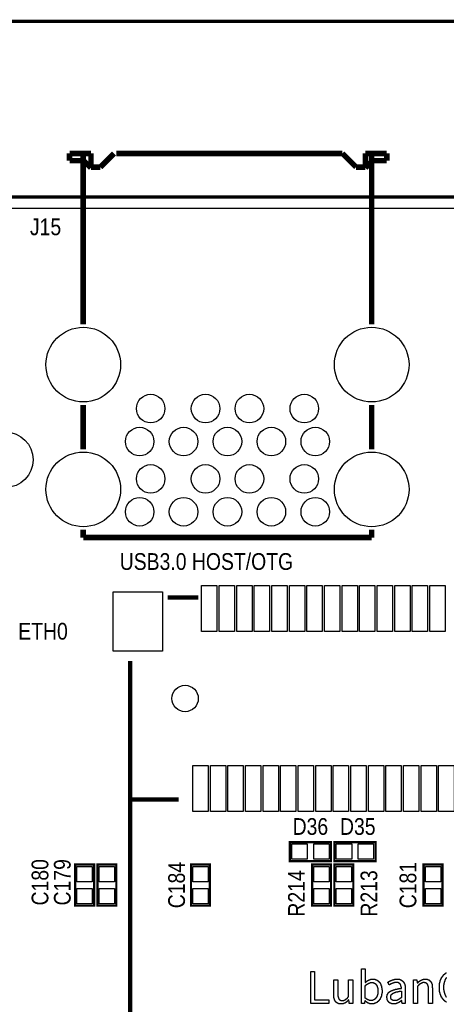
# Model space of a CAD drawing. Extents: x 0 to 137, y -8 to 92.
# Tile 10 of 12: x 84 to 104, y 45 to 90. Entities that reach past the tile are written whole.
import ezdxf
from ezdxf.enums import TextEntityAlignment as Align

# ---------------------------------------------------------------- set-up
doc = ezdxf.new("R2010")
doc.units = 0
for name, color, linetype in [('BG_OUTLINE', 80, 'CONTINUOUS'), ('BG_SILKSCREEN_TOP', 40, 'CONTINUOUS'), ('PG_SILKSCREEN_TOP', 7, 'CONTINUOUS'), ('PIN_SOLDERMASK_TOP', 200, 'CONTINUOUS'), ('RD_SILKSCREEN_TOP', 6, 'CONTINUOUS'), ('RKI_ALL', 40, 'CONTINUOUS')]:
    doc.layers.add(name, color=color, linetype=linetype)

msp = doc.modelspace()

# ---------------------------------------------------------------- linework, layer by layer
at = {"layer": 'BG_OUTLINE', "const_width": 0.1524}
msp.add_lwpolyline([(136.999726, 78.951836, 0.414214), (133.951726, 81.999836), (133.951726, 84.99983), (136.999726, 84.99983), (136.999726, 87.999824, 0.414214), (134.99973, 89.99982), (1.999996, 89.99982, 0.414214), (0, 87.999824), (0, 84.99983), (3.048, 84.99983), (3.048, 81.999836, 0.414214), (0, 78.951836)], format="xyb", dxfattribs=at)
msp.add_lwpolyline([(133.951726, 81.999836), (3.048, 81.999836)], dxfattribs=at)
at = {"layer": 'BG_OUTLINE'}
msp.add_lwpolyline([(3.048, 0, -0.414214), (0, 3.048), (0, 78.951836, -0.414214), (3.048, 81.999836), (133.951726, 81.999836, -0.414214), (136.999726, 78.951836), (136.999726, 3.048, -0.414214), (133.951726, 0)], format="xyb", close=True, dxfattribs=at)
at = {"layer": 'BG_SILKSCREEN_TOP', "const_width": 0.199898}
for points in [[(92.301568, 63.768224), (90.90152, 63.768224)], [(89.201244, 60.76823), (89.201244, 54.56809)], [(89.201498, 54.568598), (91.401392, 54.568598)]]:
    msp.add_lwpolyline(points, dxfattribs=at)
at = {"layer": 'BG_SILKSCREEN_TOP'}
for points in [[(97.423732, 45.282358), (97.423732, 46.739302), (97.603056, 46.739302), (97.603056, 45.44187), (98.2472, 45.44187), (98.2472, 45.282358)], [(100.137976, 45.262546), (100.137976, 45.272198), (100.098352, 45.272198), (100.098352, 45.282358), (100.07854, 45.282358), (100.07854, 45.29201), (100.048568, 45.29201), (100.048568, 45.30217), (100.028756, 45.30217), (100.028756, 45.311822), (100.008944, 45.311822), (100.008944, 45.321982), (99.989132, 45.321982), (99.989132, 45.331634), (99.97948, 45.331634), (99.97948, 45.341794), (99.959668, 45.341794), (99.959668, 45.351446), (99.949508, 45.351446), (99.949508, 45.361606), (99.939856, 45.361606), (99.939856, 45.371258), (99.929696, 45.371258), (99.929696, 45.381418), (99.909884, 45.381418), (99.909884, 45.39107), (99.900232, 45.39107), (99.900232, 45.40123), (99.891596, 45.40123), (99.891596, 45.361606), (99.881436, 45.361606), (99.881436, 45.29201), (99.871276, 45.29201), (99.871276, 45.282358), (99.731576, 45.282358), (99.731576, 46.858174), (99.911408, 46.858174), (99.911408, 46.272958), (99.901248, 46.272958), (99.901248, 46.244002), (99.920044, 46.244002), (99.920044, 46.254162), (99.929696, 46.254162), (99.929696, 46.263814), (99.939856, 46.263814), (99.939856, 46.273974), (99.959668, 46.273974), (99.959668, 46.283626), (99.96932, 46.283626), (99.96932, 46.293786), (99.97948, 46.293786), (99.97948, 46.303438), (99.999292, 46.303438), (99.999292, 46.313598), (100.008944, 46.313598), (100.008944, 46.32325), (100.028756, 46.32325), (100.028756, 46.33341), (100.048568, 46.33341), (100.048568, 46.343062), (100.06838, 46.343062), (100.06838, 46.353222), (100.088192, 46.353222), (100.088192, 46.362874), (100.118164, 46.362874), (100.118164, 46.373034), (100.147628, 46.373034), (100.147628, 46.382686), (100.197412, 46.382686), (100.197412, 46.392846), (100.297488, 46.392846), (100.297488, 46.382686), (100.356924, 46.382686), (100.356924, 46.373034), (100.386896, 46.373034), (100.386896, 46.362874), (100.41636, 46.362874), (100.41636, 46.353222), (100.436172, 46.353222), (100.436172, 46.343062), (100.455984, 46.343062), (100.455984, 46.33341), (100.465636, 46.33341), (100.465636, 46.32325), (100.485956, 46.32325), (100.485956, 46.313598), (100.495608, 46.313598), (100.495608, 46.303438), (100.505768, 46.303438), (100.505768, 46.293786), (100.51542, 46.293786), (100.51542, 46.283626), (100.525072, 46.283626), (100.525072, 46.273974), (100.535232, 46.273974), (100.535232, 46.263814), (100.545392, 46.263814), (100.545392, 46.254162), (100.555044, 46.254162), (100.555044, 46.244002), (100.565204, 46.244002), (100.565204, 46.23435), (100.574856, 46.23435), (100.574856, 46.214538), (100.584508, 46.214538), (100.584508, 46.204378), (100.594668, 46.204378), (100.594668, 46.184566), (100.604828, 46.184566), (100.604828, 46.164754), (100.61448, 46.164754), (100.61448, 46.13529), (100.62464, 46.13529), (100.62464, 46.105318), (100.634292, 46.105318), (100.634292, 46.085506), (100.643944, 46.085506), (100.643944, 46.045882), (100.654104, 46.045882), (100.654104, 45.996606), (100.664264, 45.996606), (100.664264, 45.897546), (100.673916, 45.897546), (100.673916, 45.767498), (100.664264, 45.767498), (100.664264, 45.69841), (100.654104, 45.69841), (100.654104, 45.648626), (100.643944, 45.648626), (100.643944, 45.619162), (100.634292, 45.619162), (100.634292, 45.579538), (100.62464, 45.579538), (100.62464, 45.559726), (100.61448, 45.559726), (100.61448, 45.539914), (100.604828, 45.539914), (100.604828, 45.520102), (100.594668, 45.520102), (100.594668, 45.50029), (100.584508, 45.50029), (100.584508, 45.480478), (100.574856, 45.480478), (100.574856, 45.470318), (100.565204, 45.470318), (100.565204, 45.450506), (100.555044, 45.450506), (100.555044, 45.440854), (100.545392, 45.440854), (100.545392, 45.421042), (100.535232, 45.421042), (100.535232, 45.410882), (100.525072, 45.410882), (100.525072, 45.40123), (100.51542, 45.40123), (100.51542, 45.39107), (100.505768, 45.39107), (100.505768, 45.381418), (100.495608, 45.381418), (100.495608, 45.371258), (100.485956, 45.371258), (100.485956, 45.361606), (100.475796, 45.361606), (100.475796, 45.351446), (100.455984, 45.351446), (100.455984, 45.341794), (100.446332, 45.341794), (100.446332, 45.331634), (100.42652, 45.331634), (100.42652, 45.321982), (100.41636, 45.321982), (100.41636, 45.311822), (100.396548, 45.311822), (100.396548, 45.30217), (100.376736, 45.30217), (100.376736, 45.29201), (100.347272, 45.29201), (100.347272, 45.282358), (100.3173, 45.282358), (100.3173, 45.272198), (100.277676, 45.272198), (100.277676, 45.262546)], [(98.731324, 45.262546), (98.731324, 45.272198), (98.6917, 45.272198), (98.6917, 45.282358), (98.661728, 45.282358), (98.661728, 45.29201), (98.641916, 45.29201), (98.641916, 45.30217), (98.622104, 45.30217), (98.622104, 45.311822), (98.612452, 45.311822), (98.612452, 45.321982), (98.59264, 45.321982), (98.59264, 45.331634), (98.58248, 45.331634), (98.58248, 45.341794), (98.572828, 45.341794), (98.572828, 45.351446), (98.562668, 45.351446), (98.562668, 45.361606), (98.553016, 45.361606), (98.553016, 45.381418), (98.542856, 45.381418), (98.542856, 45.40123), (98.533204, 45.40123), (98.533204, 45.410882), (98.523044, 45.410882), (98.523044, 45.430694), (98.513392, 45.430694), (98.513392, 45.460666), (98.503232, 45.460666), (98.503232, 45.49013), (98.49358, 45.49013), (98.49358, 45.539914), (98.48342, 45.539914), (98.48342, 45.619162), (98.473768, 45.619162), (98.473768, 46.362874), (98.662744, 46.362874), (98.662744, 45.600366), (98.672904, 45.600366), (98.672904, 45.550582), (98.683064, 45.550582), (98.683064, 45.521118), (98.692716, 45.521118), (98.692716, 45.501306), (98.702368, 45.501306), (98.702368, 45.481494), (98.712528, 45.481494), (98.712528, 45.471334), (98.722688, 45.471334), (98.722688, 45.461682), (98.73234, 45.461682), (98.73234, 45.451522), (98.752152, 45.451522), (98.752152, 45.44187), (98.761804, 45.44187), (98.761804, 45.43171), (98.801936, 45.43171), (98.801936, 45.422058), (98.929444, 45.422058), (98.929444, 45.43171), (98.958908, 45.43171), (98.958908, 45.44187), (98.97872, 45.44187), (98.97872, 45.451522), (98.998532, 45.451522), (98.998532, 45.461682), (99.018344, 45.461682), (99.018344, 45.471334), (99.028504, 45.471334), (99.028504, 45.481494), (99.038156, 45.481494), (99.038156, 45.491146), (99.048316, 45.491146), (99.048316, 45.501306), (99.068128, 45.501306), (99.068128, 45.510958), (99.07778, 45.510958), (99.07778, 45.521118), (99.08794, 45.521118), (99.08794, 45.53077), (99.097592, 45.53077), (99.097592, 45.54093), (99.107752, 45.54093), (99.107752, 45.550582), (99.117404, 45.550582), (99.117404, 45.570394), (99.127564, 45.570394), (99.127564, 45.580554), (99.137216, 45.580554), (99.137216, 45.590206), (99.147376, 45.590206), (99.147376, 46.362874), (99.33686, 46.362874), (99.33686, 45.282358), (99.17684, 45.282358), (99.17684, 45.39107), (99.167188, 45.39107), (99.167188, 45.450506), (99.158044, 45.450506), (99.158044, 45.440854), (99.148392, 45.440854), (99.148392, 45.430694), (99.13874, 45.430694), (99.13874, 45.421042), (99.12858, 45.421042), (99.12858, 45.410882), (99.118928, 45.410882), (99.118928, 45.40123), (99.108768, 45.40123), (99.108768, 45.39107), (99.098608, 45.39107), (99.098608, 45.381418), (99.088956, 45.381418), (99.088956, 45.371258), (99.069144, 45.371258), (99.069144, 45.361606), (99.059492, 45.361606), (99.059492, 45.351446), (99.049332, 45.351446), (99.049332, 45.341794), (99.039172, 45.341794), (99.039172, 45.331634), (99.019868, 45.331634), (99.019868, 45.321982), (99.009708, 45.321982), (99.009708, 45.311822), (98.989896, 45.311822), (98.989896, 45.30217), (98.970084, 45.30217), (98.970084, 45.29201), (98.950272, 45.29201), (98.950272, 45.282358), (98.920808, 45.282358), (98.920808, 45.272198), (98.880676, 45.272198), (98.880676, 45.262546)], [(100.207064, 45.411898), (100.148644, 45.411898), (100.148644, 45.422058), (100.089208, 45.422058), (100.089208, 45.43171), (100.059744, 45.43171), (100.059744, 45.44187), (100.029772, 45.44187), (100.029772, 45.451522), (100.010468, 45.451522), (100.010468, 45.461682), (99.990656, 45.461682), (99.990656, 45.471334), (99.980496, 45.471334), (99.980496, 45.481494), (99.960684, 45.481494), (99.960684, 45.491146), (99.951032, 45.491146), (99.951032, 45.501306), (99.940872, 45.501306), (99.940872, 45.510958), (99.92106, 45.510958), (99.92106, 45.521118), (99.911408, 45.521118), (99.911408, 46.09465), (99.92106, 46.09465), (99.92106, 46.104302), (99.93122, 46.104302), (99.93122, 46.114462), (99.940872, 46.114462), (99.940872, 46.124114), (99.960684, 46.124114), (99.960684, 46.134274), (99.970336, 46.134274), (99.970336, 46.143926), (99.980496, 46.143926), (99.980496, 46.154086), (99.990656, 46.154086), (99.990656, 46.163738), (100.010468, 46.163738), (100.010468, 46.173898), (100.02012, 46.173898), (100.02012, 46.18355), (100.039932, 46.18355), (100.039932, 46.19371), (100.059744, 46.19371), (100.059744, 46.203362), (100.079556, 46.203362), (100.079556, 46.213522), (100.099368, 46.213522), (100.099368, 46.223174), (100.12934, 46.223174), (100.12934, 46.233334), (100.27666, 46.233334), (100.27666, 46.223174), (100.306124, 46.223174), (100.306124, 46.213522), (100.325936, 46.213522), (100.325936, 46.203362), (100.345748, 46.203362), (100.345748, 46.19371), (100.355908, 46.19371), (100.355908, 46.18355), (100.37572, 46.18355), (100.37572, 46.173898), (100.385372, 46.173898), (100.385372, 46.163738), (100.395532, 46.163738), (100.395532, 46.143926), (100.405184, 46.143926), (100.405184, 46.134274), (100.415344, 46.134274), (100.415344, 46.124114), (100.424996, 46.124114), (100.424996, 46.104302), (100.435156, 46.104302), (100.435156, 46.08449), (100.444808, 46.08449), (100.444808, 46.064678), (100.454968, 46.064678), (100.454968, 46.025054), (100.46462, 46.025054), (100.46462, 45.98543), (100.47478, 45.98543), (100.47478, 45.906182), (100.484432, 45.906182), (100.484432, 45.788326), (100.47478, 45.788326), (100.47478, 45.709078), (100.46462, 45.709078), (100.46462, 45.659802), (100.454968, 45.659802), (100.454968, 45.63999), (100.444808, 45.63999), (100.444808, 45.610018), (100.435156, 45.610018), (100.435156, 45.590206), (100.424996, 45.590206), (100.424996, 45.570394), (100.415344, 45.570394), (100.415344, 45.550582), (100.405184, 45.550582), (100.405184, 45.54093), (100.395532, 45.54093), (100.395532, 45.521118), (100.385372, 45.521118), (100.385372, 45.510958), (100.37572, 45.510958), (100.37572, 45.501306), (100.36556, 45.501306), (100.36556, 45.491146), (100.355908, 45.491146), (100.355908, 45.481494), (100.345748, 45.481494), (100.345748, 45.471334), (100.325936, 45.471334), (100.325936, 45.461682), (100.316284, 45.461682), (100.316284, 45.451522), (100.306124, 45.451522), (100.306124, 45.44187), (100.27666, 45.44187), (100.27666, 45.43171), (100.246688, 45.43171), (100.246688, 45.422058), (100.207064, 45.422058)], [(101.138228, 45.262546), (101.138228, 45.272198), (101.098604, 45.272198), (101.098604, 45.282358), (101.06914, 45.282358), (101.06914, 45.29201), (101.049328, 45.29201), (101.049328, 45.30217), (101.029516, 45.30217), (101.029516, 45.311822), (101.009704, 45.311822), (101.009704, 45.321982), (100.999544, 45.321982), (100.999544, 45.331634), (100.989892, 45.331634), (100.989892, 45.341794), (100.979732, 45.341794), (100.979732, 45.351446), (100.97008, 45.351446), (100.97008, 45.361606), (100.95992, 45.361606), (100.95992, 45.371258), (100.950268, 45.371258), (100.950268, 45.381418), (100.940108, 45.381418), (100.940108, 45.40123), (100.930456, 45.40123), (100.930456, 45.421042), (100.920296, 45.421042), (100.920296, 45.440854), (100.910644, 45.440854), (100.910644, 45.470318), (100.900484, 45.470318), (100.900484, 45.539914), (100.890832, 45.539914), (100.890832, 45.610018), (100.900484, 45.610018), (100.900484, 45.659802), (100.910644, 45.659802), (100.910644, 45.689266), (100.920296, 45.689266), (100.920296, 45.709078), (100.930456, 45.709078), (100.930456, 45.72889), (100.940108, 45.72889), (100.940108, 45.73905), (100.950268, 45.73905), (100.950268, 45.758862), (100.95992, 45.758862), (100.95992, 45.768514), (100.97008, 45.768514), (100.97008, 45.778674), (100.979732, 45.778674), (100.979732, 45.788326), (100.989892, 45.788326), (100.989892, 45.798486), (100.999544, 45.798486), (100.999544, 45.808138), (101.019356, 45.808138), (101.019356, 45.818298), (101.029516, 45.818298), (101.029516, 45.82795), (101.049328, 45.82795), (101.049328, 45.83811), (101.05898, 45.83811), (101.05898, 45.847762), (101.078792, 45.847762), (101.078792, 45.857922), (101.098604, 45.857922), (101.098604, 45.867574), (101.118416, 45.867574), (101.118416, 45.877734), (101.148388, 45.877734), (101.148388, 45.887386), (101.177852, 45.887386), (101.177852, 45.897546), (101.207824, 45.897546), (101.207824, 45.907198), (101.237288, 45.907198), (101.237288, 45.917358), (101.276912, 45.917358), (101.276912, 45.92701), (101.316536, 45.92701), (101.316536, 45.93717), (101.36632, 45.93717), (101.36632, 45.946822), (101.425756, 45.946822), (101.425756, 45.956982), (101.494844, 45.956982), (101.494844, 45.966634), (101.55428, 45.966634), (101.55428, 46.025054), (101.544628, 46.025054), (101.544628, 46.074838), (101.534468, 46.074838), (101.534468, 46.114462), (101.524816, 46.114462), (101.524816, 46.134274), (101.514656, 46.134274), (101.514656, 46.154086), (101.505004, 46.154086), (101.505004, 46.163738), (101.494844, 46.163738), (101.494844, 46.173898), (101.485192, 46.173898), (101.485192, 46.18355), (101.475032, 46.18355), (101.475032, 46.19371), (101.46538, 46.19371), (101.46538, 46.203362), (101.45522, 46.203362), (101.45522, 46.213522), (101.435408, 46.213522), (101.435408, 46.223174), (101.405944, 46.223174), (101.405944, 46.233334), (101.346508, 46.233334), (101.346508, 46.242986), (101.3079, 46.242986), (101.3079, 46.233334), (101.238304, 46.233334), (101.238304, 46.223174), (101.199188, 46.223174), (101.199188, 46.213522), (101.169216, 46.213522), (101.169216, 46.203362), (101.149404, 46.203362), (101.149404, 46.19371), (101.11994, 46.19371), (101.11994, 46.18355), (101.100128, 46.18355), (101.100128, 46.173898), (101.079808, 46.173898), (101.079808, 46.163738), (101.060504, 46.163738), (101.060504, 46.154086), (101.050344, 46.154086), (101.050344, 46.143926), (101.030532, 46.143926), (101.030532, 46.134274), (100.999544, 46.134274), (100.999544, 46.143926), (100.989892, 46.143926), (100.989892, 46.163738), (100.979732, 46.163738), (100.979732, 46.18355), (100.97008, 46.18355), (100.97008, 46.203362), (100.95992, 46.203362), (100.95992, 46.223174), (100.950268, 46.223174), (100.950268, 46.233334), (100.940108, 46.233334), (100.940108, 46.254162), (100.950268, 46.254162), (100.950268, 46.263814), (100.97008, 46.263814), (100.97008, 46.273974), (100.989892, 46.273974), (100.989892, 46.283626), (100.999544, 46.283626), (100.999544, 46.293786), (101.019356, 46.293786), (101.019356, 46.303438), (101.039168, 46.303438), (101.039168, 46.313598), (101.05898, 46.313598), (101.05898, 46.32325), (101.078792, 46.32325), (101.078792, 46.33341), (101.108764, 46.33341), (101.108764, 46.343062), (101.128576, 46.343062), (101.128576, 46.353222), (101.15804, 46.353222), (101.15804, 46.362874), (101.197664, 46.362874), (101.197664, 46.373034), (101.237288, 46.373034), (101.237288, 46.382686), (101.306884, 46.382686), (101.306884, 46.392846), (101.41712, 46.392846), (101.41712, 46.382686), (101.476556, 46.382686), (101.476556, 46.373034), (101.50602, 46.373034), (101.50602, 46.362874), (101.535992, 46.362874), (101.535992, 46.353222), (101.545644, 46.353222), (101.545644, 46.343062), (101.565456, 46.343062), (101.565456, 46.33341), (101.585268, 46.33341), (101.585268, 46.32325), (101.595428, 46.32325), (101.595428, 46.313598), (101.60508, 46.313598), (101.60508, 46.303438), (101.61524, 46.303438), (101.61524, 46.293786), (101.624892, 46.293786), (101.624892, 46.283626), (101.634544, 46.283626), (101.634544, 46.273974), (101.644704, 46.273974), (101.644704, 46.263814), (101.654864, 46.263814), (101.654864, 46.244002), (101.664516, 46.244002), (101.664516, 46.23435), (101.674168, 46.23435), (101.674168, 46.214538), (101.684328, 46.214538), (101.684328, 46.194726), (101.694488, 46.194726), (101.694488, 46.164754), (101.70414, 46.164754), (101.70414, 46.144942), (101.7143, 46.144942), (101.7143, 46.095666), (101.723952, 46.095666), (101.723952, 46.045882), (101.733604, 46.045882), (101.733604, 45.282358), (101.584252, 45.282358), (101.584252, 45.331634), (101.574092, 45.331634), (101.574092, 45.410882), (101.555804, 45.410882), (101.555804, 45.40123), (101.535992, 45.40123), (101.535992, 45.39107), (101.525832, 45.39107), (101.525832, 45.381418), (101.515672, 45.381418), (101.515672, 45.371258), (101.496368, 45.371258), (101.496368, 45.361606), (101.486208, 45.361606), (101.486208, 45.351446), (101.466396, 45.351446), (101.466396, 45.341794), (101.456236, 45.341794), (101.456236, 45.331634), (101.436932, 45.331634), (101.436932, 45.321982), (101.41712, 45.321982), (101.41712, 45.311822), (101.397308, 45.311822), (101.397308, 45.30217), (101.377496, 45.30217), (101.377496, 45.29201), (101.347524, 45.29201), (101.347524, 45.282358), (101.31806, 45.282358), (101.31806, 45.272198), (101.278436, 45.272198), (101.278436, 45.262546)], [(102.109016, 45.282358), (102.109016, 46.362874), (102.258876, 46.362874), (102.258876, 46.303438), (102.269036, 46.303438), (102.269036, 46.214538), (102.287324, 46.214538), (102.287324, 46.22419), (102.307136, 46.22419), (102.307136, 46.23435), (102.317296, 46.23435), (102.317296, 46.244002), (102.326948, 46.244002), (102.326948, 46.254162), (102.337108, 46.254162), (102.337108, 46.263814), (102.34676, 46.263814), (102.34676, 46.273974), (102.35692, 46.273974), (102.35692, 46.283626), (102.366572, 46.283626), (102.366572, 46.293786), (102.386384, 46.293786), (102.386384, 46.303438), (102.396544, 46.303438), (102.396544, 46.313598), (102.406196, 46.313598), (102.406196, 46.32325), (102.426008, 46.32325), (102.426008, 46.33341), (102.44582, 46.33341), (102.44582, 46.343062), (102.465632, 46.343062), (102.465632, 46.353222), (102.485444, 46.353222), (102.485444, 46.362874), (102.505256, 46.362874), (102.505256, 46.373034), (102.54488, 46.373034), (102.54488, 46.382686), (102.594664, 46.382686), (102.594664, 46.392846), (102.674928, 46.392846), (102.674928, 46.382686), (102.744524, 46.382686), (102.744524, 46.373034), (102.773988, 46.373034), (102.773988, 46.362874), (102.7938, 46.362874), (102.7938, 46.353222), (102.813612, 46.353222), (102.813612, 46.343062), (102.823772, 46.343062), (102.823772, 46.33341), (102.843076, 46.33341), (102.843076, 46.32325), (102.853236, 46.32325), (102.853236, 46.313598), (102.863396, 46.313598), (102.863396, 46.303438), (102.873048, 46.303438), (102.873048, 46.293786), (102.883208, 46.293786), (102.883208, 46.283626), (102.89286, 46.283626), (102.89286, 46.263814), (102.90302, 46.263814), (102.90302, 46.254162), (102.912672, 46.254162), (102.912672, 46.23435), (102.922832, 46.23435), (102.922832, 46.214538), (102.932484, 46.214538), (102.932484, 46.184566), (102.942136, 46.184566), (102.942136, 46.155102), (102.952296, 46.155102), (102.952296, 46.105318), (102.962456, 46.105318), (102.962456, 45.996606), (102.972108, 45.996606), (102.972108, 45.282358), (102.782624, 45.282358), (102.782624, 46.055026), (102.772972, 46.055026), (102.772972, 46.09465), (102.762812, 46.09465), (102.762812, 46.124114), (102.75316, 46.124114), (102.75316, 46.143926), (102.743, 46.143926), (102.743, 46.163738), (102.733348, 46.163738), (102.733348, 46.173898), (102.723188, 46.173898), (102.723188, 46.18355), (102.713536, 46.18355), (102.713536, 46.19371), (102.703376, 46.19371), (102.703376, 46.203362), (102.683564, 46.203362), (102.683564, 46.213522), (102.663752, 46.213522), (102.663752, 46.223174), (102.614476, 46.223174), (102.614476, 46.233334), (102.536244, 46.233334), (102.536244, 46.223174), (102.49662, 46.223174), (102.49662, 46.213522), (102.467156, 46.213522), (102.467156, 46.203362), (102.456996, 46.203362), (102.456996, 46.19371), (102.437184, 46.19371), (102.437184, 46.18355), (102.417372, 46.18355), (102.417372, 46.173898), (102.40772, 46.173898), (102.40772, 46.163738), (102.387908, 46.163738), (102.387908, 46.154086), (102.377748, 46.154086), (102.377748, 46.143926), (102.368096, 46.143926), (102.368096, 46.134274), (102.357936, 46.134274), (102.357936, 46.124114), (102.347776, 46.124114), (102.347776, 46.114462), (102.338124, 46.114462), (102.338124, 46.104302), (102.328472, 46.104302), (102.328472, 46.09465), (102.318312, 46.09465), (102.318312, 46.08449), (102.30866, 46.08449), (102.30866, 46.074838), (102.2985, 46.074838), (102.2985, 46.064678), (102.28834, 46.064678), (102.28834, 45.282358)], [(101.336348, 45.411898), (101.189028, 45.411898), (101.189028, 45.422058), (101.159564, 45.422058), (101.159564, 45.43171), (101.139244, 45.43171), (101.139244, 45.44187), (101.11994, 45.44187), (101.11994, 45.451522), (101.10978, 45.451522), (101.10978, 45.461682), (101.100128, 45.461682), (101.100128, 45.481494), (101.089968, 45.481494), (101.089968, 45.501306), (101.079808, 45.501306), (101.079808, 45.521118), (101.070156, 45.521118), (101.070156, 45.628814), (101.079808, 45.628814), (101.079808, 45.648626), (101.089968, 45.648626), (101.089968, 45.678598), (101.100128, 45.678598), (101.100128, 45.68825), (101.10978, 45.68825), (101.10978, 45.69841), (101.11994, 45.69841), (101.11994, 45.708062), (101.129592, 45.708062), (101.129592, 45.718222), (101.139244, 45.718222), (101.139244, 45.727874), (101.149404, 45.727874), (101.149404, 45.738034), (101.169216, 45.738034), (101.169216, 45.747686), (101.178868, 45.747686), (101.178868, 45.757846), (101.199188, 45.757846), (101.199188, 45.767498), (101.219, 45.767498), (101.219, 45.777658), (101.248464, 45.777658), (101.248464, 45.78731), (101.278436, 45.78731), (101.278436, 45.79747), (101.3079, 45.79747), (101.3079, 45.807122), (101.347524, 45.807122), (101.347524, 45.817282), (101.387148, 45.817282), (101.387148, 45.826934), (101.446584, 45.826934), (101.446584, 45.837094), (101.515672, 45.837094), (101.515672, 45.846746), (101.55428, 45.846746), (101.55428, 45.550582), (101.544628, 45.550582), (101.544628, 45.54093), (101.534468, 45.54093), (101.534468, 45.53077), (101.524816, 45.53077), (101.524816, 45.521118), (101.514656, 45.521118), (101.514656, 45.510958), (101.505004, 45.510958), (101.505004, 45.501306), (101.485192, 45.501306), (101.485192, 45.491146), (101.475032, 45.491146), (101.475032, 45.481494), (101.45522, 45.481494), (101.45522, 45.471334), (101.445568, 45.471334), (101.445568, 45.461682), (101.425756, 45.461682), (101.425756, 45.451522), (101.405944, 45.451522), (101.405944, 45.44187), (101.386132, 45.44187), (101.386132, 45.43171), (101.36632, 45.43171), (101.36632, 45.422058), (101.336348, 45.422058)]]:
    msp.add_lwpolyline(points, close=True, dxfattribs=at)
for points in [[(103.614728, 45.341794), (103.594916, 45.341794), (103.594916, 45.351446), (103.585264, 45.351446), (103.585264, 45.361606), (103.565452, 45.361606), (103.565452, 45.371258), (103.555292, 45.371258), (103.555292, 45.381418), (103.54564, 45.381418), (103.54564, 45.39107), (103.53548, 45.39107), (103.53548, 45.40123), (103.515668, 45.40123), (103.515668, 45.410882), (103.506016, 45.410882), (103.506016, 45.421042), (103.495856, 45.421042), (103.495856, 45.430694), (103.486204, 45.430694), (103.486204, 45.440854), (103.476044, 45.440854), (103.476044, 45.450506), (103.466392, 45.450506), (103.466392, 45.460666), (103.456232, 45.460666), (103.456232, 45.480478), (103.44658, 45.480478), (103.44658, 45.49013), (103.43642, 45.49013), (103.43642, 45.50029), (103.426768, 45.50029), (103.426768, 45.520102), (103.416608, 45.520102), (103.416608, 45.529754), (103.406956, 45.529754), (103.406956, 45.549566), (103.396796, 45.549566), (103.396796, 45.559726), (103.387144, 45.559726), (103.387144, 45.579538), (103.376984, 45.579538), (103.376984, 45.59935), (103.367332, 45.59935), (103.367332, 45.619162), (103.357172, 45.619162), (103.357172, 45.648626), (103.34752, 45.648626), (103.34752, 45.668438), (103.33736, 45.668438), (103.33736, 45.69841), (103.327708, 45.69841), (103.327708, 45.727874), (103.317548, 45.727874), (103.317548, 45.767498), (103.307896, 45.767498), (103.307896, 45.817282), (103.297736, 45.817282), (103.297736, 45.88637), (103.288084, 45.88637), (103.288084, 46.13529), (103.297736, 46.13529), (103.297736, 46.204378), (103.307896, 46.204378), (103.307896, 46.254162), (103.317548, 46.254162), (103.317548, 46.283626), (103.327708, 46.283626), (103.327708, 46.32325), (103.33736, 46.32325), (103.33736, 46.353222), (103.34752, 46.353222), (103.34752, 46.373034), (103.357172, 46.373034), (103.357172, 46.402498), (103.367332, 46.402498), (103.367332, 46.42231), (103.376984, 46.42231), (103.376984, 46.442122), (103.387144, 46.442122), (103.387144, 46.461934), (103.396796, 46.461934), (103.396796, 46.472094), (103.406956, 46.472094), (103.406956, 46.491906), (103.416608, 46.491906), (103.416608, 46.501558), (103.426768, 46.501558), (103.426768, 46.52137), (103.43642, 46.52137), (103.43642, 46.53153), (103.44658, 46.53153), (103.44658, 46.541182), (103.456232, 46.541182), (103.456232, 46.551342), (103.466392, 46.551342), (103.466392, 46.571154), (103.476044, 46.571154), (103.476044, 46.580806), (103.486204, 46.580806), (103.486204, 46.590966), (103.495856, 46.590966), (103.495856, 46.600618), (103.506016, 46.600618), (103.506016, 46.610778), (103.515668, 46.610778), (103.515668, 46.62043), (103.53548, 46.62043), (103.53548, 46.63059), (103.54564, 46.63059), (103.54564, 46.640242), (103.555292, 46.640242), (103.555292, 46.650402), (103.565452, 46.650402), (103.565452, 46.660054), (103.585264, 46.660054), (103.585264, 46.670214), (103.605076, 46.670214)], [(103.606092, 46.451266), (103.59644, 46.451266), (103.59644, 46.431454), (103.58628, 46.431454), (103.58628, 46.421294), (103.576628, 46.421294), (103.576628, 46.401482), (103.566468, 46.401482), (103.566468, 46.39183), (103.556308, 46.39183), (103.556308, 46.372018), (103.546656, 46.372018), (103.546656, 46.352206), (103.537004, 46.352206), (103.537004, 46.332394), (103.526844, 46.332394), (103.526844, 46.302422), (103.517192, 46.302422), (103.517192, 46.272958), (103.507032, 46.272958), (103.507032, 46.242986), (103.496872, 46.242986), (103.496872, 46.203362), (103.48722, 46.203362), (103.48722, 46.134274), (103.477568, 46.134274), (103.477568, 45.897546), (103.48722, 45.897546), (103.48722, 45.82795), (103.496872, 45.82795), (103.496872, 45.788326), (103.507032, 45.788326), (103.507032, 45.758862), (103.517192, 45.758862), (103.517192, 45.719238), (103.526844, 45.719238), (103.526844, 45.699426), (103.537004, 45.699426), (103.537004, 45.679614), (103.546656, 45.679614), (103.546656, 45.659802), (103.556308, 45.659802), (103.556308, 45.63999), (103.566468, 45.63999), (103.566468, 45.620178), (103.576628, 45.620178), (103.576628, 45.610018), (103.58628, 45.610018), (103.58628, 45.590206), (103.59644, 45.590206), (103.59644, 45.580554), (103.606092, 45.580554)]]:
    msp.add_lwpolyline(points, dxfattribs=at)
at = {"layer": 'PG_SILKSCREEN_TOP'}
for points, const_width in [([(87.4141, 83.98891), (86.439248, 83.98891)], 0.254), ([(86.439248, 83.98891), (86.439248, 83.658964)], 0.254), ([(87.061548, 84.008976), (87.061548, 76.2)], 0.254), ([(87.4141, 83.98891), (87.4141, 83.362038)], 0.254), ([(88.46312, 83.98891), (87.836248, 83.362038)], 0.254), ([(98.865182, 83.98891), (88.564212, 83.98891)], 0.254), ([(99.492054, 83.362038), (98.865182, 83.98891)], 0.254), ([(99.914202, 83.98891), (99.914202, 83.362038)], 0.254), ([(100.889054, 83.98891), (99.914202, 83.98891)], 0.254), ([(100.20173, 84.008976), (100.20173, 76.2)], 0.254), ([(100.889054, 83.98891), (100.889054, 83.658964)], 0.254), ([(87.080852, 83.658964), (86.439248, 83.658964)], 0.254), ([(87.4141, 83.325716), (87.080852, 83.658964)], 0.254), ([(87.836248, 83.362038), (87.4141, 83.362038)], 0.254), ([(99.914202, 83.362038), (99.492054, 83.362038)], 0.254), ([(100.24745, 83.658964), (99.914202, 83.325716)], 0.254), ([(100.889054, 83.658964), (100.24745, 83.658964)], 0.254), ([(87.061548, 72.537828), (87.061548, 70.520052)], 0.254), ([(100.20173, 72.537828), (100.20173, 70.520052)], 0.254), ([(87.061548, 66.85788), (87.061548, 66.494914)], 0.254), ([(100.20173, 66.85788), (100.20173, 66.494914)], 0.254), ([(100.20173, 66.494914), (87.061548, 66.494914)], 0.254), ([(92.301568, 63.768224), (90.90152, 63.768224)], 0.199898), ([(119.201438, 54.568344), (119.201438, 8.219694), (89.201244, 8.219694), (89.201244, 54.56809), (89.201498, 54.568344), (89.201498, 60.868306)], 0.199898), ([(96.4692, 52.6288), (98.3488, 52.6288), (98.3488, 51.7652), (96.4692, 51.7652), (96.4692, 52.6288)], 0.1016), ([(100.3808, 51.7652), (98.5012, 51.7652), (98.5012, 52.6288), (100.3808, 52.6288), (100.3808, 51.7652)], 0.1016), ([(86.6902, 49.7332), (86.6902, 51.6128), (87.5538, 51.6128), (87.5538, 49.7332), (86.6902, 49.7332)], 0.1016), ([(87.7062, 49.7332), (87.7062, 51.6128), (88.5698, 51.6128), (88.5698, 49.7332), (87.7062, 49.7332)], 0.1016), ([(92.83319, 51.6128), (92.83319, 49.7332), (91.96959, 49.7332), (91.96959, 51.6128), (92.83319, 51.6128)], 0.1016), ([(98.3488, 51.6128), (98.3488, 49.7332), (97.4852, 49.7332), (97.4852, 51.6128), (98.3488, 51.6128)], 0.1016), ([(99.3648, 51.6128), (99.3648, 49.7332), (98.5012, 49.7332), (98.5012, 51.6128), (99.3648, 51.6128)], 0.1016), ([(103.4288, 51.6128), (103.4288, 49.7332), (102.5652, 49.7332), (102.5652, 51.6128), (103.4288, 51.6128)], 0.1016)]:
    msp.add_lwpolyline(points, dxfattribs=dict(at, const_width=const_width))
at = {"layer": 'PIN_SOLDERMASK_TOP'}
for points in [[(93.151452, 64.318388), (93.151452, 62.218316), (92.451428, 62.218316), (92.451428, 64.318388)], [(93.951552, 64.318388), (93.951552, 62.218316), (93.251528, 62.218316), (93.251528, 64.318388)], [(94.751398, 64.318388), (94.751398, 62.218316), (94.051374, 62.218316), (94.051374, 64.318388)], [(95.551498, 64.318388), (95.551498, 62.218316), (94.851474, 62.218316), (94.851474, 64.318388)], [(96.351598, 64.318388), (96.351598, 62.218316), (95.651574, 62.218316), (95.651574, 64.318388)], [(97.151444, 64.318388), (97.151444, 62.218316), (96.45142, 62.218316), (96.45142, 64.318388)], [(97.951544, 64.318388), (97.951544, 62.218316), (97.25152, 62.218316), (97.25152, 64.318388)], [(98.75139, 64.318388), (98.75139, 62.218316), (98.051366, 62.218316), (98.051366, 64.318388)], [(99.55149, 64.318388), (99.55149, 62.218316), (98.851466, 62.218316), (98.851466, 64.318388)], [(100.35159, 64.318388), (100.35159, 62.218316), (99.651566, 62.218316), (99.651566, 64.318388)], [(101.151436, 64.318388), (101.151436, 62.218316), (100.451412, 62.218316), (100.451412, 64.318388)], [(101.951536, 64.318388), (101.951536, 62.218316), (101.251512, 62.218316), (101.251512, 64.318388)], [(102.751382, 64.318388), (102.751382, 62.218316), (102.051358, 62.218316), (102.051358, 64.318388)], [(103.551482, 64.318388), (103.551482, 62.218316), (102.851458, 62.218316), (102.851458, 64.318388)], [(90.676476, 64.018414), (90.676476, 61.318394), (88.426544, 61.318394), (88.426544, 64.018414)], [(92.751402, 56.118252), (92.751402, 54.01818), (92.051378, 54.01818), (92.051378, 56.118252)], [(93.551502, 56.118252), (93.551502, 54.01818), (92.851478, 54.01818), (92.851478, 56.118252)], [(94.351602, 56.118252), (94.351602, 54.01818), (93.651578, 54.01818), (93.651578, 56.118252)], [(95.151448, 56.118252), (95.151448, 54.01818), (94.451424, 54.01818), (94.451424, 56.118252)], [(95.951548, 56.118252), (95.951548, 54.01818), (95.251524, 54.01818), (95.251524, 56.118252)], [(96.751394, 56.118252), (96.751394, 54.01818), (96.05137, 54.01818), (96.05137, 56.118252)], [(97.551494, 56.118252), (97.551494, 54.01818), (96.85147, 54.01818), (96.85147, 56.118252)], [(98.351594, 56.118252), (98.351594, 54.01818), (97.65157, 54.01818), (97.65157, 56.118252)], [(99.15144, 56.118252), (99.15144, 54.01818), (98.451416, 54.01818), (98.451416, 56.118252)], [(99.95154, 56.118252), (99.95154, 54.01818), (99.251516, 54.01818), (99.251516, 56.118252)], [(100.751386, 56.118252), (100.751386, 54.01818), (100.051362, 54.01818), (100.051362, 56.118252)], [(101.551486, 56.118252), (101.551486, 54.01818), (100.851462, 54.01818), (100.851462, 56.118252)], [(102.351586, 56.118252), (102.351586, 54.01818), (101.651562, 54.01818), (101.651562, 56.118252)], [(103.151432, 56.118252), (103.151432, 54.01818), (102.451408, 54.01818), (102.451408, 56.118252)], [(103.951532, 56.118252), (103.951532, 54.01818), (103.251508, 54.01818), (103.251508, 56.118252)], [(96.558608, 51.84648), (96.558608, 52.54752), (97.259648, 52.54752), (97.259648, 51.84648)], [(97.558352, 51.84648), (97.558352, 52.54752), (98.259392, 52.54752), (98.259392, 51.84648)], [(99.291648, 52.54752), (99.291648, 51.84648), (98.590608, 51.84648), (98.590608, 52.54752)], [(100.291392, 52.54752), (100.291392, 51.84648), (99.590352, 51.84648), (99.590352, 52.54752)], [(87.47252, 50.822352), (86.77148, 50.822352), (86.77148, 51.523392), (87.47252, 51.523392)], [(88.48852, 50.822352), (87.78748, 50.822352), (87.78748, 51.523392), (88.48852, 51.523392)], [(92.05087, 51.523392), (92.75191, 51.523392), (92.75191, 50.822352), (92.05087, 50.822352)], [(97.56648, 51.523392), (98.26752, 51.523392), (98.26752, 50.822352), (97.56648, 50.822352)], [(98.58248, 51.523392), (99.28352, 51.523392), (99.28352, 50.822352), (98.58248, 50.822352)], [(102.64648, 51.523392), (103.34752, 51.523392), (103.34752, 50.822352), (102.64648, 50.822352)], [(87.47252, 49.822608), (86.77148, 49.822608), (86.77148, 50.523648), (87.47252, 50.523648)], [(88.48852, 49.822608), (87.78748, 49.822608), (87.78748, 50.523648), (88.48852, 50.523648)], [(92.05087, 50.523648), (92.75191, 50.523648), (92.75191, 49.822608), (92.05087, 49.822608)], [(97.56648, 50.523648), (98.26752, 50.523648), (98.26752, 49.822608), (97.56648, 49.822608)], [(98.58248, 50.523648), (99.28352, 50.523648), (99.28352, 49.822608), (98.58248, 49.822608)], [(102.64648, 50.523648), (103.34752, 50.523648), (103.34752, 49.822608), (102.64648, 49.822608)]]:
    msp.add_lwpolyline(points, close=True, dxfattribs=at)
for centre, radius in [((87.061548, 74.368914), 1.700022), ((100.20173, 74.368914), 1.700022), ((90.131646, 72.368918), 0.649986), ((92.631768, 72.368918), 0.649986), ((94.631764, 72.368918), 0.649986), ((97.131632, 72.368918), 0.649986), ((83.51139, 70.038976), 1.265047), ((89.63152, 70.869048), 0.649986), ((91.631516, 70.869048), 0.649986), ((93.631512, 70.869048), 0.649986), ((95.631508, 70.869048), 0.649986), ((97.631504, 70.869048), 0.649986), ((87.061548, 68.688966), 1.700022), ((100.20173, 68.688966), 1.700022), ((90.131646, 69.169026), 0.649986), ((92.631768, 69.169026), 0.649986), ((94.631764, 69.169026), 0.649986), ((97.131632, 69.169026), 0.649986), ((89.63152, 67.668902), 0.649986), ((91.631516, 67.668902), 0.649986), ((93.631512, 67.668902), 0.649986), ((95.631508, 67.668902), 0.649986), ((97.631504, 67.668902), 0.649986), ((91.701366, 59.168284), 0.599948)]:
    msp.add_circle(centre, radius, dxfattribs=at)
at = {"layer": 'RKI_ALL'}
msp.add_lwpolyline([(0.508, 78.951836, -0.414214), (3.048, 81.491836), (133.951726, 81.491836, -0.414214), (136.491726, 78.951836), (136.491726, 3.048, -0.414214), (133.951726, 0.508), (3.048, 0.508, -0.414214), (0.508, 3.048)], format="xyb", close=True, dxfattribs=at)

# ---------------------------------------------------------------- texts
at = {"layer": 'BG_SILKSCREEN_TOP', "width": 0.866667}
for s, p in [('USB3.0 HOST/OTG', (88.7222, 65.024)), ('ETH0', (84.0994, 61.849))]:
    msp.add_text(s, height=0.762, dxfattribs=at).set_placement(p)
at = {"layer": 'RD_SILKSCREEN_TOP', "width": 0.866667}
for s, p in [('J15', (85.344, 80.264)), ('D36', (97.409, 52.959)), ('D35', (99.568, 52.959))]:
    msp.add_text(s, height=0.762, dxfattribs=at).set_placement(p, align=Align.CENTER)
for s, p in [('C180', (85.471, 50.799746)), ('C179', (86.487, 50.799746)), ('C184', (91.694, 50.673)), ('C181', (102.235, 50.672746)), ('R214', (97.155, 50.292)), ('R213', (100.457, 50.292))]:
    msp.add_text(s, height=0.762, rotation=90, dxfattribs=at).set_placement(p, align=Align.CENTER)

doc.saveas('drawing.dxf')
